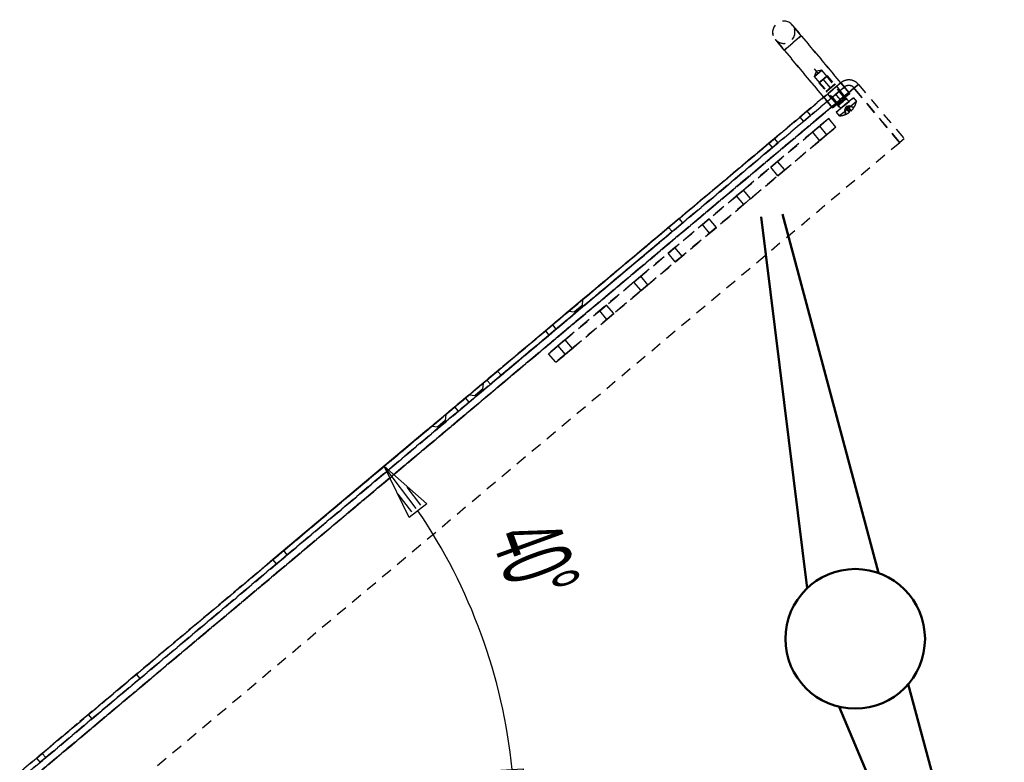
# Model space of a CAD drawing. Extents: x -8441 to -4361, y -3967 to -1117.
# Tile 146 of 149: x -5477 to -5124, y -2692 to -2426. Entities that reach past the tile are written whole.
import ezdxf
from ezdxf.enums import TextEntityAlignment as Align

# ---------------------------------------------------------------- set-up
doc = ezdxf.new("R2010")
doc.units = 0
doc.header["$MEASUREMENT"] = 0
doc.linetypes.add('HIDDEN', pattern=[7, 4, -3])
for name, color, linetype in [('DIM49', 4, 'CONTINUOUS'), ('LE_HIDDEN', 7, 'CONTINUOUS'), ('TXT_DIM49', 2, 'CONTINUOUS')]:
    doc.layers.add(name, color=color, linetype=linetype)
doc.layers.add('LE_ALL', color=7, linetype='CONTINUOUS', lineweight=50)

# ---------------------------------------------------------------- blocks, each defined once
blk = doc.blocks.new('_D30', base_point=(-5499.28, -2714.79))
at = {"layer": 'DIM49', "color": 1}
for p, q in [((-5330.75, -2573.38), (-5385.92, -2619.67)), ((-5346.07, -2586.24), (-5330.81, -2599.76)), ((-5337.19, -2604.59), (-5346.07, -2586.24)), ((-5334.6, -2601.38), (-5345.47, -2587.03)), ((-5333.01, -2600.18), (-5337.84, -2593.8)), ((-5336.2, -2602.59), (-5341.03, -2596.21)), ((-5330.81, -2599.76), (-5337.19, -2604.59)), ((-5304.28, -2695.02), (-5296.29, -2694.62)), ((-5299.28, -2714.79), (-5304.28, -2695.02)), ((-5302.23, -2695.92), (-5301.83, -2703.91)), ((-5300.23, -2695.82), (-5299.33, -2713.79)), ((-5296.29, -2694.62), (-5299.28, -2714.79)), ((-5298.23, -2695.72), (-5297.83, -2703.71))]:
    blk.add_line(p, q, dxfattribs=at)
blk.add_arc((-5499.28, -2714.79), 200, 5.7319, 34.268, dxfattribs=at)
at = {"layer": 'TXT_DIM49', "width": 0.518}
blk.add_text('40°', height=25, rotation=289.9943, dxfattribs=at).set_placement((-5303.42, -2624.29), align=Align.CENTER)

msp = doc.modelspace()

# ---------------------------------------------------------------- linework, layer by layer
at = {"layer": 'LE_ALL', "color": 1}
for p, q in [((-5194.54, -2629.87), (-5211.09, -2496.93)), ((-5169.03, -2624.46), (-5203.43, -2496.07)), ((-5158.36, -2664.27), (-5123.96, -2792.66)), ((-5183.16, -2672.34), (-5131.02, -2795.75))]:
    msp.add_line(p, q, dxfattribs=at)
msp.add_circle((-5177.36, -2648.03), 25, dxfattribs=at)
at = {"layer": 'LE_HIDDEN', "color": 1, "linetype": 'HIDDEN'}
for p, q in [((-5199.89, -2428.32), (-5196.68, -2432.15)), ((-5196.68, -2432.15), (-5199.89, -2428.32)), ((-5206.02, -2433.46), (-5202.8, -2437.29)), ((-5202.8, -2437.29), (-5206.02, -2433.46)), ((-5196.68, -2432.15), (-5202.8, -2437.29)), ((-5202.8, -2437.29), (-5196.68, -2432.15)), ((-5181.74, -2456.17), (-5192, -2443.95)), ((-5181.74, -2456.17), (-5192, -2443.95)), ((-5191.91, -2446.69), (-5189.32, -2444.51)), ((-5191.91, -2446.69), (-5189.32, -2444.51)), ((-5189.32, -2444.51), (-5191.91, -2446.69)), ((-5189.32, -2444.51), (-5191.91, -2446.69)), ((-5191.91, -2446.69), (-5191.24, -2444.85)), ((-5191.91, -2446.69), (-5191.24, -2444.85)), ((-5187.28, -2446.46), (-5190.34, -2449.03)), ((-5187.28, -2446.46), (-5190.34, -2449.03)), ((-5190.34, -2449.03), (-5187.28, -2446.46)), ((-5190.34, -2449.03), (-5187.28, -2446.46)), ((-5190.34, -2449.03), (-5187.28, -2446.46)), ((-5190.34, -2449.03), (-5187.28, -2446.46)), ((-5190.11, -2448.83), (-5187.52, -2446.66)), ((-5190.11, -2448.83), (-5187.52, -2446.66)), ((-5181.09, -2454.32), (-5187.52, -2446.66)), ((-5181.09, -2454.32), (-5187.52, -2446.66)), ((-5180.85, -2454.12), (-5187.28, -2446.46)), ((-5180.85, -2454.12), (-5187.28, -2446.46)), ((-5182.53, -2449.01), (-5494.31, -2710.62)), ((-5177.8, -2450.91), (-5493.26, -2715.61)), ((-5493.03, -2712.15), (-5181.25, -2450.54)), ((-5181.25, -2450.54), (-5493.03, -2712.15)), ((-5183.92, -2456.69), (-5190.34, -2449.03)), ((-5183.92, -2456.69), (-5190.34, -2449.03)), ((-5183.68, -2456.49), (-5190.11, -2448.83)), ((-5183.68, -2456.49), (-5190.11, -2448.83)), ((-5183.68, -2456.49), (-5190.11, -2448.83)), ((-5183.68, -2456.49), (-5190.11, -2448.83)), ((-5187.77, -2452.1), (-5184.71, -2449.52)), ((-5187.77, -2452.1), (-5184.71, -2449.52)), ((-5187.44, -2451.82), (-5185.04, -2449.8)), ((-5185.04, -2449.8), (-5187.44, -2451.82)), ((-5187.44, -2451.82), (-5185.04, -2449.8)), ((-5185.04, -2449.8), (-5187.44, -2451.82)), ((-5187.2, -2452.93), (-5183.99, -2450.23)), ((-5187.2, -2452.93), (-5183.99, -2450.23)), ((-5179.96, -2455.19), (-5184.71, -2449.52)), ((-5179.96, -2455.19), (-5184.71, -2449.52)), ((-5179.96, -2455.19), (-5184.71, -2449.52)), ((-5179.96, -2455.19), (-5184.71, -2449.52)), ((-5182.53, -2449.01), (-5182.31, -2449.27)), ((-5181.25, -2450.54), (-5182.53, -2449.01)), ((-5182.53, -2449.01), (-5182.31, -2449.27)), ((-5182.31, -2449.27), (-5181.68, -2450.02)), ((-5181.68, -2450.02), (-5180.75, -2451.14)), ((-5181.12, -2450.69), (-5181.25, -2450.54)), ((-5180.78, -2451.1), (-5181.12, -2450.69)), ((-5180.25, -2451.72), (-5180.78, -2451.1)), ((-5180.75, -2451.14), (-5179.64, -2452.45)), ((-5180.75, -2451.14), (-5179.64, -2452.45)), ((-5161.41, -2470.45), (-5177.8, -2450.91)), ((-5177.8, -2450.91), (-5161.41, -2470.45)), ((-5491.42, -2714.07), (-5179.64, -2452.45)), ((-5179.64, -2452.45), (-5491.42, -2714.07)), ((-5179.64, -2452.45), (-5491.42, -2714.07)), ((-5183.02, -2457.76), (-5187.77, -2452.1)), ((-5183.02, -2457.76), (-5187.77, -2452.1)), ((-5183.02, -2457.76), (-5187.77, -2452.1)), ((-5183.02, -2457.76), (-5187.77, -2452.1)), ((-5183.2, -2456.88), (-5187.44, -2451.82)), ((-5183.2, -2456.88), (-5187.44, -2451.82)), ((-5183.2, -2456.88), (-5187.44, -2451.82)), ((-5183.2, -2456.88), (-5187.44, -2451.82)), ((-5183.2, -2456.88), (-5187.44, -2451.82)), ((-5183.2, -2456.88), (-5187.44, -2451.82)), ((-5185.92, -2454.46), (-5187.2, -2452.93)), ((-5185.92, -2454.46), (-5187.2, -2452.93)), ((-5182.7, -2451.76), (-5185.92, -2454.46)), ((-5182.7, -2451.76), (-5185.92, -2454.46)), ((-5185.45, -2457.98), (-5179.32, -2452.83)), ((-5179.32, -2452.83), (-5185.45, -2457.98)), ((-5179.32, -2452.83), (-5185.45, -2457.98)), ((-5184.16, -2459.51), (-5178.03, -2454.37)), ((-5178.03, -2454.37), (-5184.16, -2459.51)), ((-5184.16, -2459.51), (-5178.03, -2454.37)), ((-5178.03, -2454.37), (-5184.16, -2459.51)), ((-5180.85, -2454.12), (-5183.92, -2456.69)), ((-5180.85, -2454.12), (-5183.92, -2456.69)), ((-5178.03, -2454.37), (-5176.93, -2455.69)), ((-5178.03, -2454.37), (-5176.93, -2455.69)), ((-5182.38, -2455.41), (-5184.68, -2457.33)), ((-5182.38, -2455.41), (-5184.68, -2457.33)), ((-5180.8, -2454.86), (-5183.2, -2456.88)), ((-5183.2, -2456.88), (-5180.8, -2454.86)), ((-5180.8, -2454.86), (-5183.2, -2456.88)), ((-5180.8, -2454.86), (-5183.2, -2456.88)), ((-5183.2, -2456.88), (-5180.8, -2454.86)), ((-5180.8, -2454.86), (-5183.2, -2456.88)), ((-5183.02, -2457.76), (-5183.2, -2456.88)), ((-5183.02, -2457.76), (-5183.2, -2456.88)), ((-5183.02, -2457.76), (-5183.2, -2456.88)), ((-5183.02, -2457.76), (-5183.2, -2456.88)), ((-5183.02, -2457.76), (-5183.2, -2456.88)), ((-5183.02, -2457.76), (-5183.2, -2456.88)), ((-5183.06, -2460.83), (-5176.93, -2455.69)), ((-5176.93, -2455.69), (-5183.06, -2460.83)), ((-5183.06, -2460.83), (-5176.93, -2455.69)), ((-5176.93, -2455.69), (-5183.06, -2460.83)), ((-5183.02, -2457.76), (-5182.63, -2458.22)), ((-5183.02, -2457.76), (-5182.63, -2458.22)), ((-5182.63, -2458.22), (-5179.57, -2455.65)), ((-5179.57, -2455.65), (-5182.63, -2458.22)), ((-5182.63, -2458.22), (-5179.57, -2455.65)), ((-5179.57, -2455.65), (-5182.63, -2458.22)), ((-5181.12, -2458.7), (-5180.63, -2457.49)), ((-5181.12, -2458.7), (-5180.63, -2457.49)), ((-5179.96, -2455.19), (-5180.8, -2454.86)), ((-5179.96, -2455.19), (-5180.8, -2454.86)), ((-5179.96, -2455.19), (-5180.8, -2454.86)), ((-5179.96, -2455.19), (-5180.8, -2454.86)), ((-5179.4, -2459.53), (-5180.74, -2457.95)), ((-5179.4, -2459.53), (-5180.74, -2457.95)), ((-5179.36, -2457.23), (-5180.63, -2457.49)), ((-5179.36, -2457.23), (-5180.63, -2457.49)), ((-5179.96, -2457.72), (-5180.52, -2458.2)), ((-5180.52, -2458.2), (-5179.96, -2457.72)), ((-5179.96, -2457.72), (-5180.52, -2458.2)), ((-5180.52, -2458.2), (-5179.96, -2457.72)), ((-5179.85, -2459), (-5180.52, -2458.2)), ((-5179.85, -2459), (-5180.52, -2458.2)), ((-5179.96, -2457.72), (-5180.17, -2457.47)), ((-5180.17, -2457.47), (-5179.96, -2457.72)), ((-5179.96, -2457.72), (-5180.17, -2457.47)), ((-5180.17, -2457.47), (-5179.96, -2457.72)), ((-5179.96, -2455.19), (-5179.57, -2455.65)), ((-5179.96, -2455.19), (-5179.57, -2455.65)), ((-5179.28, -2458.53), (-5179.96, -2457.72)), ((-5179.96, -2457.72), (-5179.28, -2458.53)), ((-5179.28, -2458.53), (-5179.96, -2457.72)), ((-5179.96, -2457.72), (-5179.28, -2458.53)), ((-5179.36, -2457.23), (-5179.41, -2457.26)), ((-5179.41, -2457.26), (-5179.36, -2457.23)), ((-5179.36, -2457.23), (-5179.41, -2457.26)), ((-5179.41, -2457.26), (-5179.36, -2457.23)), ((-5178.29, -2457.69), (-5179.36, -2457.23)), ((-5178.29, -2457.69), (-5179.36, -2457.23)), ((-5177.69, -2457.62), (-5178.33, -2457.72)), ((-5178.33, -2457.72), (-5177.69, -2457.62)), ((-5177.69, -2457.62), (-5178.33, -2457.72)), ((-5178.33, -2457.72), (-5177.69, -2457.62)), ((-5178.29, -2457.69), (-5178.33, -2457.72)), ((-5178.33, -2457.72), (-5178.29, -2457.69)), ((-5178.29, -2457.69), (-5178.33, -2457.72)), ((-5178.33, -2457.72), (-5178.29, -2457.69)), ((-5177.67, -2457.6), (-5178.29, -2457.69)), ((-5177.67, -2457.6), (-5178.29, -2457.69)), ((-5177.69, -2457.62), (-5177.67, -2457.6)), ((-5177.67, -2457.6), (-5177.69, -2457.62)), ((-5177.69, -2457.62), (-5177.67, -2457.6)), ((-5177.67, -2457.6), (-5177.69, -2457.62)), ((-5186.84, -2461.76), (-5287.2, -2545.96)), ((-5287.2, -2545.96), (-5186.84, -2461.76)), ((-5186.84, -2461.76), (-5287.2, -2545.96)), ((-5287.2, -2545.96), (-5186.84, -2461.76)), ((-5197.2, -2461.32), (-5194.67, -2459.2)), ((-5197.2, -2461.32), (-5194.67, -2459.2)), ((-5193.39, -2460.73), (-5195.92, -2462.85)), ((-5193.39, -2460.73), (-5195.92, -2462.85)), ((-5194.67, -2459.2), (-5193.39, -2460.73)), ((-5194.67, -2459.2), (-5193.39, -2460.73)), ((-5184.27, -2464.82), (-5186.84, -2461.76)), ((-5184.27, -2464.82), (-5186.84, -2461.76)), ((-5184.27, -2464.82), (-5186.84, -2461.76)), ((-5184.27, -2464.82), (-5186.84, -2461.76)), ((-5184.16, -2459.51), (-5183.06, -2460.83)), ((-5184.16, -2459.51), (-5183.06, -2460.83)), ((-5181.07, -2458.66), (-5181.12, -2458.7)), ((-5181.12, -2458.7), (-5181.07, -2458.66)), ((-5181.07, -2458.66), (-5181.12, -2458.7)), ((-5181.12, -2458.7), (-5181.07, -2458.66)), ((-5180.84, -2459.83), (-5181.12, -2458.7)), ((-5180.84, -2459.83), (-5181.12, -2458.7)), ((-5181.04, -2460.43), (-5180.84, -2459.83)), ((-5181.04, -2460.43), (-5180.84, -2459.83)), ((-5181.04, -2460.43), (-5181.01, -2460.41)), ((-5181.01, -2460.41), (-5181.04, -2460.43)), ((-5181.04, -2460.43), (-5181.01, -2460.41)), ((-5181.01, -2460.41), (-5181.04, -2460.43)), ((-5180.81, -2459.8), (-5181.01, -2460.41)), ((-5181.01, -2460.41), (-5180.81, -2459.8)), ((-5180.81, -2459.8), (-5181.01, -2460.41)), ((-5181.01, -2460.41), (-5180.81, -2459.8)), ((-5180.81, -2459.8), (-5180.84, -2459.83)), ((-5180.84, -2459.83), (-5180.81, -2459.8)), ((-5180.81, -2459.8), (-5180.84, -2459.83)), ((-5180.84, -2459.83), (-5180.81, -2459.8)), ((-5179.28, -2458.53), (-5179.85, -2459)), ((-5179.85, -2459), (-5179.28, -2458.53)), ((-5179.28, -2458.53), (-5179.85, -2459)), ((-5179.85, -2459), (-5179.28, -2458.53)), ((-5179.64, -2459.26), (-5179.85, -2459)), ((-5179.85, -2459), (-5179.64, -2459.26)), ((-5179.64, -2459.26), (-5179.85, -2459)), ((-5179.85, -2459), (-5179.64, -2459.26)), ((-5179.64, -2459.26), (-5179.07, -2458.78)), ((-5179.07, -2458.78), (-5179.64, -2459.26)), ((-5179.64, -2459.26), (-5179.07, -2458.78)), ((-5179.07, -2458.78), (-5179.64, -2459.26)), ((-5179.4, -2459.53), (-5179.64, -2459.26)), ((-5179.64, -2459.26), (-5179.4, -2459.53)), ((-5179.4, -2459.53), (-5179.64, -2459.26)), ((-5179.64, -2459.26), (-5179.4, -2459.53)), ((-5179.28, -2458.53), (-5179.07, -2458.78)), ((-5179.07, -2458.78), (-5179.28, -2458.53)), ((-5179.28, -2458.53), (-5179.07, -2458.78)), ((-5179.07, -2458.78), (-5179.28, -2458.53)), ((-5179.07, -2458.78), (-5178.84, -2459.06)), ((-5178.84, -2459.06), (-5179.07, -2458.78)), ((-5179.07, -2458.78), (-5178.84, -2459.06)), ((-5178.84, -2459.06), (-5179.07, -2458.78)), ((-5284.62, -2549.03), (-5184.27, -2464.82)), ((-5284.62, -2549.03), (-5184.27, -2464.82)), ((-5192.7, -2466.68), (-5190.18, -2464.56)), ((-5192.7, -2466.68), (-5190.18, -2464.56)), ((-5190.18, -2464.56), (-5187.61, -2467.62)), ((-5190.18, -2464.56), (-5187.61, -2467.62)), ((-5187.61, -2467.62), (-5190.13, -2469.74)), ((-5187.61, -2467.62), (-5190.13, -2469.74)), ((-5206.28, -2468.93), (-5208.26, -2470.6)), ((-5206.97, -2472.13), (-5204.99, -2470.47)), ((-5204.99, -2470.47), (-5206.28, -2468.93)), ((-5204.99, -2470.47), (-5206.28, -2468.93)), ((-5207.6, -2479.18), (-5205.15, -2477.12)), ((-5207.6, -2479.18), (-5205.15, -2477.12)), ((-5205.03, -2482.24), (-5207.6, -2479.18)), ((-5205.03, -2482.24), (-5207.6, -2479.18)), ((-5202.58, -2480.19), (-5205.03, -2482.24)), ((-5202.58, -2480.19), (-5205.03, -2482.24)), ((-5219.86, -2489.46), (-5217.41, -2487.41)), ((-5219.86, -2489.46), (-5217.41, -2487.41)), ((-5217.29, -2492.53), (-5219.86, -2489.46)), ((-5217.29, -2492.53), (-5219.86, -2489.46)), ((-5214.84, -2490.47), (-5217.29, -2492.53)), ((-5214.84, -2490.47), (-5217.29, -2492.53)), ((-5244.2, -2500.75), (-5240.37, -2497.54)), ((-5240.37, -2497.54), (-5244.2, -2500.75)), ((-5239.08, -2499.07), (-5242.91, -2502.28)), ((-5242.91, -2502.28), (-5239.08, -2499.07)), ((-5239.08, -2499.07), (-5240.37, -2497.54)), ((-5239.08, -2499.07), (-5240.37, -2497.54)), ((-5232.12, -2499.75), (-5229.67, -2497.69)), ((-5232.12, -2499.75), (-5229.67, -2497.69)), ((-5229.55, -2502.81), (-5232.12, -2499.75)), ((-5229.55, -2502.81), (-5232.12, -2499.75)), ((-5242.91, -2502.28), (-5304.2, -2553.71)), ((-5242.91, -2502.28), (-5244.2, -2500.75)), ((-5227.09, -2500.75), (-5229.55, -2502.81)), ((-5227.09, -2500.75), (-5229.55, -2502.81)), ((-5244.37, -2510.03), (-5241.92, -2507.98)), ((-5244.37, -2510.03), (-5241.92, -2507.98)), ((-5241.8, -2513.1), (-5244.37, -2510.03)), ((-5241.8, -2513.1), (-5244.37, -2510.03)), ((-5239.35, -2511.04), (-5241.8, -2513.1)), ((-5239.35, -2511.04), (-5241.8, -2513.1)), ((-5256.63, -2520.32), (-5254.18, -2518.26)), ((-5256.63, -2520.32), (-5254.18, -2518.26)), ((-5254.06, -2523.38), (-5256.63, -2520.32)), ((-5254.06, -2523.38), (-5256.63, -2520.32)), ((-5251.61, -2521.32), (-5254.06, -2523.38)), ((-5251.61, -2521.32), (-5254.06, -2523.38)), ((-5280.01, -2530.8), (-5275.03, -2526.62)), ((-5275.03, -2526.62), (-5280.01, -2530.8)), ((-5277.9, -2530.99), (-5275.22, -2528.74)), ((-5275.22, -2528.74), (-5277.9, -2530.99)), ((-5275.03, -2526.62), (-5275.22, -2528.74)), ((-5268.89, -2530.6), (-5266.44, -2528.54)), ((-5268.89, -2530.6), (-5266.44, -2528.54)), ((-5280.01, -2530.8), (-5277.9, -2530.99)), ((-5277.58, -2531.37), (-5277.9, -2530.99)), ((-5274.9, -2529.12), (-5277.58, -2531.37)), ((-5266.32, -2533.67), (-5268.89, -2530.6)), ((-5266.32, -2533.67), (-5268.89, -2530.6)), ((-5263.86, -2531.61), (-5266.32, -2533.67)), ((-5263.86, -2531.61), (-5266.32, -2533.67)), ((-5288.36, -2537.81), (-5285.83, -2535.69)), ((-5288.36, -2537.81), (-5285.83, -2535.69)), ((-5285.83, -2535.69), (-5284.55, -2537.22)), ((-5285.83, -2535.69), (-5284.55, -2537.22)), ((-5284.55, -2537.22), (-5287.07, -2539.34)), ((-5284.55, -2537.22), (-5287.07, -2539.34)), ((-5283.86, -2543.17), (-5281.34, -2541.05)), ((-5283.86, -2543.17), (-5281.34, -2541.05)), ((-5281.34, -2541.05), (-5278.76, -2544.11)), ((-5281.34, -2541.05), (-5278.76, -2544.11)), ((-5284.62, -2549.03), (-5287.2, -2545.96)), ((-5284.62, -2549.03), (-5287.2, -2545.96)), ((-5278.76, -2544.11), (-5281.29, -2546.23)), ((-5278.76, -2544.11), (-5281.29, -2546.23)), ((-5309.31, -2555.39), (-5305.48, -2552.17)), ((-5305.48, -2552.17), (-5309.31, -2555.39)), ((-5315.63, -2560.69), (-5310.65, -2556.51)), ((-5315.63, -2560.69), (-5310.65, -2556.51)), ((-5310.65, -2556.51), (-5315.63, -2560.69)), ((-5310.65, -2556.51), (-5315.63, -2560.69)), ((-5310.65, -2556.51), (-5310.84, -2558.63)), ((-5310.65, -2556.51), (-5310.84, -2558.63)), ((-5308.03, -2556.92), (-5309.31, -2555.39)), ((-5308.03, -2556.92), (-5309.31, -2555.39)), ((-5304.2, -2553.71), (-5308.03, -2556.92)), ((-5313.52, -2560.88), (-5310.84, -2558.63)), ((-5313.52, -2560.88), (-5310.84, -2558.63)), ((-5310.84, -2558.63), (-5313.52, -2560.88)), ((-5310.52, -2559.01), (-5313.2, -2561.26)), ((-5310.52, -2559.01), (-5313.2, -2561.26)), ((-5315.69, -2563.35), (-5319.52, -2566.56)), ((-5315.69, -2563.35), (-5316.97, -2561.82)), ((-5315.63, -2560.69), (-5313.52, -2560.88)), ((-5315.63, -2560.69), (-5313.52, -2560.88)), ((-5313.2, -2561.26), (-5313.52, -2560.88)), ((-5313.2, -2561.26), (-5313.52, -2560.88)), ((-5380.8, -2617.99), (-5319.52, -2566.56)), ((-5319.52, -2566.56), (-5320.8, -2565.03)), ((-5329.04, -2571.94), (-5324.06, -2567.76)), ((-5324.06, -2567.76), (-5329.04, -2571.94)), ((-5326.92, -2572.13), (-5324.24, -2569.88)), ((-5324.24, -2569.88), (-5326.92, -2572.13)), ((-5323.92, -2570.26), (-5326.6, -2572.51)), ((-5324.06, -2567.76), (-5324.24, -2569.88)), ((-5329.04, -2571.94), (-5326.92, -2572.13)), ((-5326.6, -2572.51), (-5326.92, -2572.13)), ((-5385.92, -2619.67), (-5382.09, -2616.45)), ((-5382.09, -2616.45), (-5385.92, -2619.67)), ((-5380.8, -2617.99), (-5382.09, -2616.45)), ((-5384.63, -2621.2), (-5385.92, -2619.67)), ((-5384.63, -2621.2), (-5385.92, -2619.67)), ((-5380.8, -2617.99), (-5384.63, -2621.2)), ((-5384.63, -2621.2), (-5380.8, -2617.99)), ((-5451.99, -2675.11), (-5434.75, -2660.65)), ((-5433.47, -2662.18), (-5450.7, -2676.64)), ((-5450.7, -2676.64), (-5451.99, -2675.11)), ((-5468.58, -2689.03), (-5470.56, -2690.7)), ((-5469.28, -2692.23), (-5470.56, -2690.7)), ((-5467.3, -2690.57), (-5468.58, -2689.03))]:
    msp.add_line(p, q, dxfattribs=at)
for points in [[(-5206.02, -2433.46, -1), (-5199.89, -2428.32, -1), (-5206.02, -2433.46)], [(-5182.53, -2449.01, -0.098491), (-5180.99, -2448.16, -0.098491), (-5179.25, -2447.97, -0.098491), (-5177.56, -2448.46, -0.098491), (-5176.19, -2449.56), (-5177.72, -2450.85, 0.098491), (-5178.48, -2450.24, 0.098491), (-5179.42, -2449.96, 0.098491), (-5180.39, -2450.07, 0.098491), (-5181.25, -2450.54), (-5182.53, -2449.01, -0.098491), (-5180.99, -2448.16, -0.098491), (-5179.25, -2447.97, -0.098491), (-5177.56, -2448.46, -0.098491), (-5176.19, -2449.56), (-5177.72, -2450.85, 0.098491), (-5178.48, -2450.24)], [(-5179.42, -2449.96, 0.098491), (-5180.39, -2450.07, 0.098491), (-5181.25, -2450.54), (-5182.53, -2449.01)]]:
    msp.add_lwpolyline(points, format="xyb", dxfattribs=at)
for points in [[(-5202.8, -2437.29), (-5196.68, -2432.15), (-5202.8, -2437.29)], [(-5179.32, -2452.83), (-5179.64, -2452.45), (-5179.64, -2452.45), (-5179.64, -2452.45), (-5181.25, -2450.54), (-5181.25, -2450.54), (-5182.53, -2449.01), (-5182.53, -2449.01), (-5196.68, -2432.15)], [(-5196.68, -2432.15), (-5182.53, -2449.01), (-5182.53, -2449.01), (-5181.25, -2450.54), (-5181.25, -2450.54), (-5179.64, -2452.45), (-5179.64, -2452.45), (-5179.64, -2452.45), (-5179.32, -2452.83)], [(-5185.45, -2457.98), (-5188.66, -2454.15), (-5202.8, -2437.29)], [(-5202.8, -2437.29), (-5188.66, -2454.15), (-5185.45, -2457.98), (-5179.32, -2452.83)], [(-5187.52, -2446.66), (-5190.11, -2448.83), (-5191.91, -2446.69)], [(-5187.52, -2446.66), (-5190.11, -2448.83), (-5191.91, -2446.69)], [(-5187.52, -2446.66), (-5189.32, -2444.51), (-5191.24, -2444.85)], [(-5187.52, -2446.66), (-5189.32, -2444.51), (-5191.24, -2444.85)], [(-5180.85, -2454.12), (-5187.28, -2446.46), (-5190.34, -2449.03)], [(-5183.92, -2456.69), (-5190.34, -2449.03), (-5187.28, -2446.46)], [(-5180.85, -2454.12), (-5187.28, -2446.46), (-5190.34, -2449.03)], [(-5183.92, -2456.69), (-5190.34, -2449.03), (-5187.28, -2446.46)], [(-5183.68, -2456.49), (-5181.09, -2454.32), (-5187.52, -2446.66), (-5190.11, -2448.83)], [(-5187.52, -2446.66), (-5190.11, -2448.83), (-5187.52, -2446.66)], [(-5183.68, -2456.49), (-5181.09, -2454.32), (-5187.52, -2446.66), (-5190.11, -2448.83)], [(-5187.52, -2446.66), (-5190.11, -2448.83), (-5187.52, -2446.66)], [(-5183.92, -2456.69), (-5180.85, -2454.12), (-5187.28, -2446.46)], [(-5183.92, -2456.69), (-5180.85, -2454.12), (-5187.28, -2446.46)], [(-5494.31, -2710.62), (-5451.99, -2675.11), (-5451.99, -2675.11), (-5434.75, -2660.65), (-5434.75, -2660.65), (-5385.92, -2619.67), (-5385.92, -2619.67), (-5329.04, -2571.94), (-5329.04, -2571.94), (-5324.06, -2567.76), (-5324.06, -2567.76), (-5316.97, -2561.82), (-5316.97, -2561.82), (-5315.63, -2560.69), (-5315.63, -2560.69), (-5310.65, -2556.51), (-5310.65, -2556.51), (-5309.31, -2555.39), (-5309.31, -2555.39), (-5288.36, -2537.81), (-5288.36, -2537.81), (-5288.36, -2537.81), (-5288.36, -2537.81), (-5285.83, -2535.69), (-5285.83, -2535.69), (-5285.83, -2535.69), (-5285.83, -2535.69), (-5280.01, -2530.8), (-5280.01, -2530.8), (-5275.03, -2526.62), (-5275.03, -2526.62), (-5240.37, -2497.54), (-5240.37, -2497.54), (-5197.2, -2461.32), (-5197.2, -2461.32), (-5194.67, -2459.2), (-5194.67, -2459.2), (-5188.66, -2454.15), (-5182.53, -2449.01)], [(-5494.31, -2710.62), (-5182.53, -2449.01), (-5181.25, -2450.54)], [(-5181.25, -2450.54), (-5182.53, -2449.01), (-5494.31, -2710.62), (-5493.03, -2712.15), (-5181.25, -2450.54)], [(-5181.25, -2450.54), (-5493.03, -2712.15), (-5494.31, -2710.62)], [(-5493.26, -2715.61), (-5177.8, -2450.91), (-5161.41, -2470.45)], [(-5493.26, -2715.61), (-5492.29, -2714.8), (-5185.77, -2457.6), (-5179.64, -2452.45), (-5177.8, -2450.91)], [(-5161.41, -2470.45), (-5177.8, -2450.91), (-5492.29, -2714.8), (-5493.26, -2715.61), (-5476.87, -2735.15)], [(-5180.85, -2454.12), (-5183.92, -2456.69), (-5190.34, -2449.03)], [(-5180.85, -2454.12), (-5183.92, -2456.69), (-5190.34, -2449.03)], [(-5184.71, -2449.52), (-5187.77, -2452.1), (-5184.71, -2449.52)], [(-5184.71, -2449.52), (-5187.77, -2452.1), (-5184.71, -2449.52)], [(-5180.8, -2454.86), (-5185.04, -2449.8), (-5187.44, -2451.82)], [(-5179.96, -2455.19), (-5180.8, -2454.86), (-5185.04, -2449.8), (-5187.44, -2451.82), (-5185.04, -2449.8)], [(-5180.8, -2454.86), (-5185.04, -2449.8), (-5187.44, -2451.82)], [(-5179.96, -2455.19), (-5180.8, -2454.86), (-5185.04, -2449.8), (-5187.44, -2451.82), (-5185.04, -2449.8)], [(-5185.92, -2454.46), (-5182.7, -2451.76), (-5183.99, -2450.23), (-5187.2, -2452.93)], [(-5185.92, -2454.46), (-5182.7, -2451.76), (-5183.99, -2450.23), (-5187.2, -2452.93)], [(-5183.2, -2456.88), (-5180.8, -2454.86), (-5185.04, -2449.8)], [(-5183.2, -2456.88), (-5180.8, -2454.86), (-5185.04, -2449.8)], [(-5179.64, -2452.45), (-5180.25, -2451.72), (-5180.78, -2451.1), (-5181.12, -2450.69), (-5181.25, -2450.54), (-5182.53, -2449.01)], [(-5182.31, -2449.27), (-5181.68, -2450.02), (-5180.75, -2451.14)], [(-5159.8, -2469.1), (-5161.33, -2470.38), (-5177.72, -2450.85), (-5176.19, -2449.56), (-5159.8, -2469.1)], [(-5177.72, -2450.85), (-5176.19, -2449.56), (-5159.8, -2469.1), (-5161.33, -2470.38), (-5177.72, -2450.85)], [(-5491.42, -2714.07), (-5185.77, -2457.6), (-5179.64, -2452.45), (-5180.25, -2451.72)], [(-5183.92, -2456.69), (-5180.85, -2454.12), (-5183.92, -2456.69)], [(-5183.92, -2456.69), (-5180.85, -2454.12), (-5183.92, -2456.69)], [(-5181.09, -2454.32), (-5183.68, -2456.49), (-5181.09, -2454.32)], [(-5181.09, -2454.32), (-5183.68, -2456.49), (-5181.09, -2454.32)], [(-5182.38, -2455.41), (-5182.38, -2455.41), (-5182.38, -2455.41), (-5180.09, -2453.48)], [(-5182.38, -2455.41), (-5182.38, -2455.41), (-5182.38, -2455.41), (-5180.09, -2453.48)], [(-5180.81, -2459.8), (-5180.95, -2459.2), (-5181.07, -2458.66), (-5180.98, -2458.45), (-5180.9, -2458.28), (-5180.84, -2458.14), (-5180.78, -2458.03), (-5180.74, -2457.95), (-5179.4, -2459.53)], [(-5180.52, -2458.2), (-5180.74, -2457.95), (-5180.79, -2458.04), (-5180.85, -2458.17), (-5180.93, -2458.34), (-5181.03, -2458.57), (-5181.07, -2458.66)], [(-5180.81, -2459.8), (-5180.95, -2459.2), (-5181.07, -2458.66), (-5180.98, -2458.45), (-5180.9, -2458.28), (-5180.84, -2458.14), (-5180.78, -2458.03), (-5180.74, -2457.95), (-5179.4, -2459.53)], [(-5180.52, -2458.2), (-5180.74, -2457.95), (-5180.79, -2458.04), (-5180.85, -2458.17), (-5180.93, -2458.34), (-5181.03, -2458.57), (-5181.07, -2458.66)], [(-5180.74, -2457.95), (-5180.52, -2458.2), (-5179.85, -2459)], [(-5180.74, -2457.95), (-5180.52, -2458.2), (-5179.85, -2459)], [(-5178.84, -2459.06), (-5180.17, -2457.47), (-5180.06, -2457.44), (-5179.93, -2457.4), (-5179.75, -2457.35), (-5179.5, -2457.29), (-5179.41, -2457.26), (-5178.9, -2457.48), (-5178.33, -2457.72)], [(-5178.33, -2457.72), (-5178.9, -2457.48), (-5179.41, -2457.26), (-5179.64, -2457.32), (-5179.81, -2457.36), (-5179.96, -2457.4), (-5180.07, -2457.44), (-5180.17, -2457.47), (-5178.84, -2459.06)], [(-5178.84, -2459.06), (-5180.17, -2457.47), (-5180.06, -2457.44), (-5179.93, -2457.4), (-5179.75, -2457.35), (-5179.5, -2457.29), (-5179.41, -2457.26), (-5178.9, -2457.48), (-5178.33, -2457.72)], [(-5178.33, -2457.72), (-5178.9, -2457.48), (-5179.41, -2457.26), (-5179.64, -2457.32), (-5179.81, -2457.36), (-5179.96, -2457.4), (-5180.07, -2457.44), (-5180.17, -2457.47), (-5178.84, -2459.06)], [(-5194.67, -2459.2), (-5197.2, -2461.32), (-5195.92, -2462.85), (-5193.39, -2460.73)], [(-5194.67, -2459.2), (-5197.2, -2461.32), (-5195.92, -2462.85), (-5193.39, -2460.73)], [(-5181.07, -2458.66), (-5180.95, -2459.2), (-5180.81, -2459.8)], [(-5181.07, -2458.66), (-5180.95, -2459.2), (-5180.81, -2459.8)], [(-5184.27, -2464.82), (-5284.62, -2549.03), (-5287.2, -2545.96)], [(-5184.27, -2464.82), (-5284.62, -2549.03), (-5287.2, -2545.96)], [(-5190.18, -2464.56), (-5192.7, -2466.68), (-5190.13, -2469.74), (-5187.61, -2467.62)], [(-5190.18, -2464.56), (-5192.7, -2466.68), (-5190.13, -2469.74), (-5187.61, -2467.62)], [(-5161.41, -2470.45), (-5476.87, -2735.15), (-5493.26, -2715.61)], [(-5469.28, -2692.23), (-5467.3, -2690.57), (-5206.97, -2472.13), (-5208.26, -2470.6), (-5240.37, -2497.54), (-5240.37, -2497.54), (-5275.03, -2526.62), (-5275.03, -2526.62), (-5280.01, -2530.8), (-5280.01, -2530.8), (-5285.83, -2535.69), (-5285.83, -2535.69), (-5288.36, -2537.81), (-5288.36, -2537.81), (-5309.31, -2555.39), (-5309.31, -2555.39), (-5310.65, -2556.51), (-5310.65, -2556.51), (-5315.63, -2560.69), (-5315.63, -2560.69), (-5316.97, -2561.82), (-5316.97, -2561.82), (-5324.06, -2567.76), (-5324.06, -2567.76), (-5329.04, -2571.94), (-5329.04, -2571.94), (-5385.92, -2619.67), (-5385.92, -2619.67), (-5434.75, -2660.65), (-5434.75, -2660.65), (-5451.99, -2675.11), (-5451.99, -2675.11), (-5468.58, -2689.03)], [(-5204.99, -2470.47), (-5206.97, -2472.13), (-5467.3, -2690.57), (-5468.58, -2689.03), (-5208.26, -2470.6)], [(-5206.97, -2472.13), (-5208.26, -2470.6), (-5206.28, -2468.93)], [(-5205.03, -2482.24), (-5202.58, -2480.19), (-5205.15, -2477.12), (-5207.6, -2479.18)], [(-5205.03, -2482.24), (-5202.58, -2480.19), (-5205.15, -2477.12), (-5207.6, -2479.18)], [(-5217.29, -2492.53), (-5214.84, -2490.47), (-5217.41, -2487.41), (-5219.86, -2489.46)], [(-5217.29, -2492.53), (-5214.84, -2490.47), (-5217.41, -2487.41), (-5219.86, -2489.46)], [(-5229.55, -2502.81), (-5227.09, -2500.75), (-5229.67, -2497.69), (-5232.12, -2499.75)], [(-5229.55, -2502.81), (-5227.09, -2500.75), (-5229.67, -2497.69), (-5232.12, -2499.75)], [(-5304.2, -2553.71), (-5305.48, -2552.17), (-5244.2, -2500.75)], [(-5304.2, -2553.71), (-5242.91, -2502.28), (-5244.2, -2500.75), (-5285.83, -2535.69), (-5285.83, -2535.69), (-5288.36, -2537.81), (-5288.36, -2537.81), (-5305.48, -2552.17)], [(-5241.8, -2513.1), (-5239.35, -2511.04), (-5241.92, -2507.98), (-5244.37, -2510.03)], [(-5241.8, -2513.1), (-5239.35, -2511.04), (-5241.92, -2507.98), (-5244.37, -2510.03)], [(-5254.06, -2523.38), (-5251.61, -2521.32), (-5254.18, -2518.26), (-5256.63, -2520.32)], [(-5254.06, -2523.38), (-5251.61, -2521.32), (-5254.18, -2518.26), (-5256.63, -2520.32)], [(-5277.58, -2531.37), (-5274.9, -2529.12), (-5275.22, -2528.74)], [(-5266.32, -2533.67), (-5263.86, -2531.61), (-5266.44, -2528.54), (-5268.89, -2530.6)], [(-5266.32, -2533.67), (-5263.86, -2531.61), (-5266.44, -2528.54), (-5268.89, -2530.6)], [(-5285.83, -2535.69), (-5288.36, -2537.81), (-5287.07, -2539.34), (-5284.55, -2537.22)], [(-5285.83, -2535.69), (-5288.36, -2537.81), (-5287.07, -2539.34), (-5284.55, -2537.22)], [(-5281.34, -2541.05), (-5283.86, -2543.17), (-5281.29, -2546.23), (-5278.76, -2544.11)], [(-5281.34, -2541.05), (-5283.86, -2543.17), (-5281.29, -2546.23), (-5278.76, -2544.11)], [(-5308.03, -2556.92), (-5304.2, -2553.71), (-5305.48, -2552.17)], [(-5313.2, -2561.26), (-5310.52, -2559.01), (-5310.84, -2558.63), (-5313.52, -2560.88)], [(-5313.2, -2561.26), (-5310.52, -2559.01), (-5310.84, -2558.63)], [(-5319.52, -2566.56), (-5380.8, -2617.99), (-5382.09, -2616.45), (-5320.8, -2565.03), (-5316.97, -2561.82)], [(-5319.52, -2566.56), (-5315.69, -2563.35), (-5316.97, -2561.82), (-5320.8, -2565.03)], [(-5319.52, -2566.56), (-5320.8, -2565.03), (-5382.09, -2616.45)], [(-5326.6, -2572.51), (-5323.92, -2570.26), (-5324.24, -2569.88)], [(-5450.7, -2676.64), (-5433.47, -2662.18), (-5434.75, -2660.65), (-5451.99, -2675.11)], [(-5467.3, -2690.57), (-5469.28, -2692.23), (-5470.56, -2690.7), (-5468.58, -2689.03)]]:
    msp.add_lwpolyline(points, dxfattribs=at)
for start, end in [(-30.2168, -12.0201), (-30.2168, -12.0201), (-87.9799, -69.7832), (-87.9799, -69.7832)]:
    msp.add_arc((-5183.28, -2454.33), 6.5, start, end, dxfattribs=at)
for centre, major_axis, start_param, end_param in [((-5202.95, -2430.89), (4, 0), 0.698125, 3.839717), ((-5202.95, -2430.89), (4, 0), 3.839726, 6.981319), ((-5179.64, -2452.45), (0, -2.5), 2.661619, 3.054319), ((-5183.28, -2454.33), (0, -6.49), 0.755178, 1.03887), ((-5183.28, -2454.33), (6.49, 0), 5.467558, 5.75125), ((-5183.28, -2454.33), (6.49, 0), 5.467567, 5.751258), ((-5183.28, -2454.33), (6.49, 0), 5.467572, 5.751263), ((-5183.28, -2454.33), (6.49, 0), 5.069783, 5.353474), ((-5183.28, -2454.33), (6.49, 0), 5.069783, 5.353474), ((-5183.28, -2454.33), (6.49, 0), 5.069783, 5.353474), ((-5183.28, -2454.33), (6.49, 0), 5.069783, 5.353474)]:
    msp.add_ellipse(centre, major_axis=major_axis, ratio=1, start_param=start_param, end_param=end_param, dxfattribs=at)

# ---------------------------------------------------------------- block references
at = {"layer": 'DIM49'}
msp.add_blockref('_D30', (-5499.28, -2714.79), dxfattribs=at)

doc.saveas('drawing.dxf')
